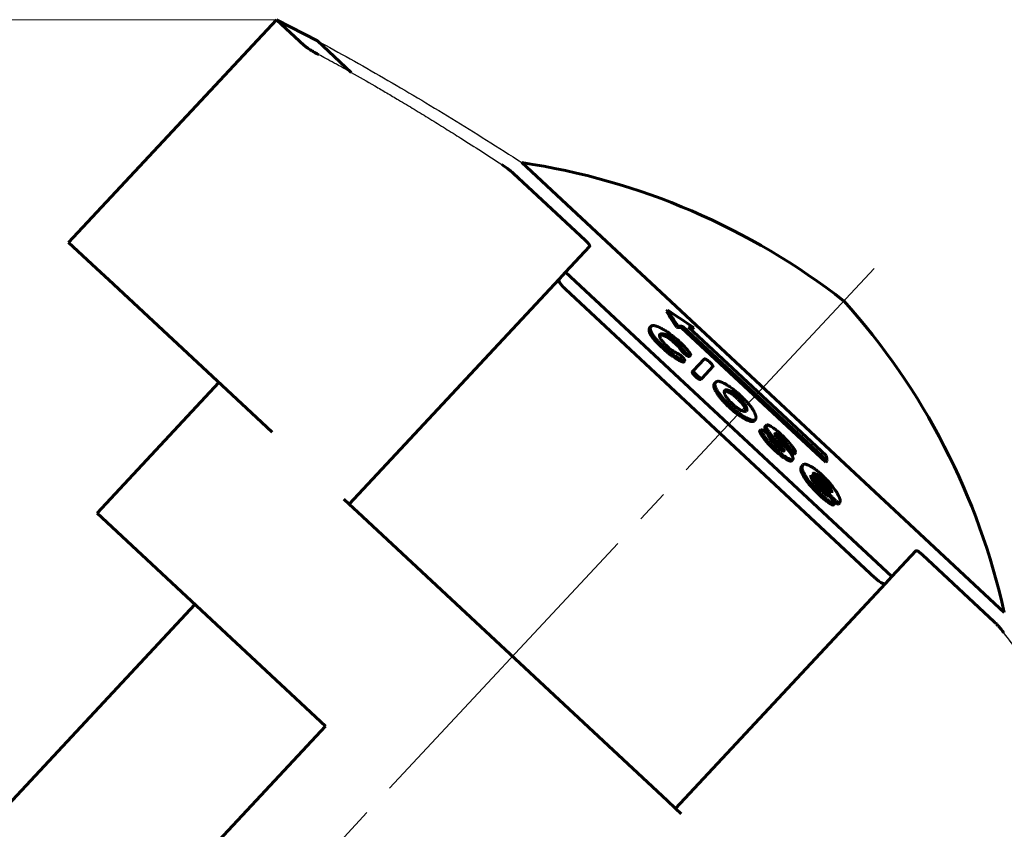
# Model space of a CAD drawing. Header units: millimetres. Extents: x 0 to 210, y 0 to 297.
# Tile 5 of 6: x 138 to 182, y 217 to 253. Entities that reach past the tile are written whole.
import ezdxf

# ---------------------------------------------------------------- set-up
doc = ezdxf.new("R2010")
doc.units = ezdxf.units.MM
for name, pattern in [('K5LT-1', [0]), ('K5LT_AXLED', [19.5, 15, -1.5, 1.5, -1.5]), ('K5LT_BASIC', [0]), ('K5LT_THIN', [0])]:
    doc.linetypes.add(name, pattern=pattern)
doc.layers.add('Системный слой', color=7, linetype='Continuous')
doc.layers.add('Системный слой (1)', color=7, linetype='Continuous', true_color=0x6c6c6c)
doc.styles.add('KDIMTEXTSTYLE', font='txt', dxfattribs={"width": 0.96, "oblique": 15, "height": 5})
doc.styles.add('KTEXTSTYLE', font='txt', dxfattribs={"width": 0.96, "height": 5})
doc.dimstyles.new('KDIMSTYLE (1.00)', dxfattribs={"dimtxt": 5, "dimasz": 1, "dimexe": 2, "dimexo": 0, "dimgap": 1, "dimtad": 1, "dimtxsty": 'KDIMTEXTSTYLE', "dimsah": 1, "dimcen": 0, "dimdle": 1, "dimadec": 0, "dimazin": 0, "dimtfac": 0.667, "dimtmove": 0, "dimatfit": 3, "dimfxl": 1, "dimtvp": 1, "dimtolj": 1, "dimtzin": 0, "dimarcsym": 0})

# ---------------------------------------------------------------- blocks, each defined once
blk = doc.blocks.new('U2')
at = {"layer": 'Системный слой (1)', "color": 143, "linetype": 'K5LT_BASIC', "lineweight": 60, "true_color": 0x33acca}
for p, q in [((174.042, 232.723), (173.956, 232.775)), ((174.142, 232.646), (174.042, 232.723)), ((174.251, 232.545), (174.142, 232.646))]:
    blk.add_line(p, q, dxfattribs=at)
blk = doc.blocks.new('U3')
at = {"layer": 'Системный слой (1)', "color": 143, "linetype": 'K5LT_BASIC', "lineweight": 60, "true_color": 0x33acca}
for p, q in [((173.795, 232.646), (174.048, 232.388)), ((174.048, 232.388), (174.299, 232.13)), ((174.299, 232.13), (174.549, 231.871))]:
    blk.add_line(p, q, dxfattribs=at)
blk = doc.blocks.new('U4')
at = {"layer": 'Системный слой (1)', "color": 143, "linetype": 'K5LT_BASIC', "lineweight": 60, "true_color": 0x33acca}
for p, q in [((174.44, 232.341), (174.331, 232.462)), ((174.528, 232.225), (174.44, 232.341)), ((174.589, 232.125), (174.528, 232.225))]:
    blk.add_line(p, q, dxfattribs=at)
blk = doc.blocks.new('U5')
at = {"layer": 'Системный слой (1)', "color": 143, "linetype": 'K5LT_BASIC', "lineweight": 60, "true_color": 0x33acca}
for p, q in [((170.756, 235.891), (170.625, 236.066)), ((170.829, 235.753), (170.756, 235.891)), ((170.845, 235.657), (170.829, 235.753))]:
    blk.add_line(p, q, dxfattribs=at)
blk = doc.blocks.new('U6')
at = {"layer": 'Системный слой (1)', "color": 143, "linetype": 'K5LT_BASIC', "lineweight": 60, "true_color": 0x33acca}
for p, q in [((174.802, 231.613), (174.891, 231.536)), ((174.891, 231.536), (174.963, 231.49)), ((174.963, 231.49), (175, 231.491))]:
    blk.add_line(p, q, dxfattribs=at)
blk = doc.blocks.new('U7')
at = {"layer": 'Системный слой (1)', "color": 143, "linetype": 'K5LT_BASIC', "lineweight": 60, "true_color": 0x33acca}
for p, q in [((172.19, 234.568), (172.251, 234.521)), ((172.251, 234.521), (172.316, 234.465)), ((172.316, 234.465), (172.38, 234.404))]:
    blk.add_line(p, q, dxfattribs=at)
blk = doc.blocks.new('U8')
at = {"layer": 'Системный слой (1)', "color": 143, "linetype": 'K5LT_BASIC', "lineweight": 60, "true_color": 0x33acca}
for p, q in [((169.883, 236.559), (169.895, 236.561)), ((169.895, 236.561), (169.908, 236.561)), ((169.908, 236.561), (169.923, 236.558))]:
    blk.add_line(p, q, dxfattribs=at)
blk = doc.blocks.new('U9')
at = {"layer": 'Системный слой (1)', "color": 143, "linetype": 'K5LT_BASIC', "lineweight": 60, "true_color": 0x33acca}
for p, q in [((166.979, 239.066), (167.1, 239.064)), ((167.1, 239.064), (167.286, 238.995)), ((167.286, 238.995), (167.556, 238.806))]:
    blk.add_line(p, q, dxfattribs=at)
blk = doc.blocks.new('U10')
at = {"layer": 'Системный слой (1)', "color": 143, "linetype": 'K5LT_BASIC', "lineweight": 60, "true_color": 0x33acca}
for p, q in [((172.112, 234.328), (172.249, 234.182)), ((172.249, 234.182), (172.379, 234.036)), ((172.379, 234.036), (172.489, 233.896))]:
    blk.add_line(p, q, dxfattribs=at)
blk = doc.blocks.new('D1')
at = {"layer": 'Системный слой (1)'}
for points in [[(31.54, 248.212), (30.882, 253.212), (30.224, 248.212), (30.882, 248.712)], [(30.882, 128.05), (31.54, 133.05), (30.882, 132.55), (30.224, 133.05)]]:
    blk.add_hatch(color=7, dxfattribs=at).paths.add_polyline_path(points)
at = {"layer": 'Системный слой (1)', "color": 7, "linetype": 'K5LT_THIN', "lineweight": 18, "true_color": 0xffffff}
for p, q in [((149.81, 253.212), (28.882, 253.212)), ((30.224, 248.212), (30.882, 253.212)), ((30.882, 253.212), (31.54, 248.212)), ((30.882, 128.05), (30.882, 253.212)), ((30.882, 248.712), (30.224, 248.212)), ((31.54, 248.212), (30.882, 248.712)), ((30.882, 128.05), (30.224, 133.05)), ((30.224, 133.05), (30.882, 132.55)), ((30.882, 132.55), (31.54, 133.05)), ((31.54, 133.05), (30.882, 128.05)), ((43.095, 128.05), (28.882, 128.05))]:
    blk.add_line(p, q, dxfattribs=at)
blk.add_wipeout([(29.882, 185.686), (22.5, 185.686), (22.5, 195.18), (29.882, 195.18)]).dxf.layer = 'Системный слой (1)'
at = {"layer": 'Системный слой (1)', "color": 7, "insert": (23.294, 185.686), "char_height": 5, "attachment_point": 1, "rotation": 90, "style": 'KTEXTSTYLE'}
blk.add_mtext('\\fArial|b0|c204|p34;\\H5.0;\\W1.000;\\Q15;\\fGOST Type AU|b0|i0|c204|p34;\\Q15;\\W0.960;125', dxfattribs=at)
blk = doc.blocks.new('KDIMARROW_01')
at = {"layer": 'Системный слой'}
blk.add_hatch(color=0, dxfattribs=at).paths.add_polyline_path([(0, 0), (-5, 0.658), (-4.5, 0), (-5, -0.658)])
at = {"layer": 'Системный слой', "color": 0, "linetype": 'K5LT_THIN', "lineweight": 18}
for p, q in [((-4.5, 0), (-5, 0.658)), ((-5, 0.658), (0, 0)), ((0, 0), (-5, -0.658)), ((-5, -0.658), (-4.5, 0))]:
    blk.add_line(p, q, dxfattribs=at)
at = {"layer": 'Системный слой (1)', "color": 0, "linetype": 'K5LT_THIN', "lineweight": 18}
blk.add_line((86.595, 128.05), (85.595, 128.05), dxfattribs=at)

msp = doc.modelspace()

# ---------------------------------------------------------------- linework, layer by layer
at = {"layer": 'Системный слой (1)', "color": 143, "linetype": 'K5LT_BASIC', "lineweight": 60, "true_color": 0x33acca}
for p, q in [((140.493, 243.22), (149.81, 253.212)), ((149.81, 253.212), (151.057, 252.049)), ((151.646, 252.262), (149.81, 253.212)), ((151.646, 252.262), (153.159, 250.851)), ((160.809, 246.803), (182.435, 226.637)), ((160.432, 246.323), (163.645, 243.327)), ((140.493, 243.22), (141.74, 242.057)), ((162.769, 241.889), (163.845, 243.043)), ((141.74, 242.057), (142.288, 241.546)), ((162.769, 241.889), (162.487, 241.586)), ((162.769, 241.889), (177.396, 228.249)), ((142.288, 241.546), (149.131, 235.165)), ((162.487, 241.586), (153.072, 231.49)), ((162.77, 241.126), (176.635, 228.197)), ((167.294, 240.131), (167.349, 240.19)), ((166.548, 239.41), (166.604, 239.47)), ((167.734, 239.423), (167.789, 239.483)), ((167.97, 239.402), (168.026, 239.462)), ((167.97, 239.402), (174.438, 233.371)), ((168.026, 239.462), (174.494, 233.431)), ((174.455, 233.679), (168.282, 239.436)), ((168.362, 239.362), (168.457, 239.351)), ((168.457, 239.351), (168.513, 239.41)), ((166.812, 238.788), (166.868, 238.849)), ((166.98, 239.072), (167.029, 239.125)), ((167.556, 238.806), (167.622, 238.749)), ((167.611, 238.866), (167.678, 238.809)), ((167.798, 238.854), (167.677, 238.956)), ((167.218, 238.4), (167.328, 238.306)), ((167.274, 238.46), (167.384, 238.366)), ((167.399, 238.51), (167.289, 238.604)), ((167.811, 238.571), (167.867, 238.631)), ((167.765, 237.994), (167.821, 238.054)), ((167.978, 238.118), (167.934, 238.156)), ((168.056, 237.866), (168.112, 237.926)), ((168.08, 238.248), (168.136, 238.308)), ((168.313, 238.118), (168.369, 238.178)), ((168.369, 238.178), (168.375, 238.185)), ((168.978, 237.997), (168.504, 237.488)), ((168.448, 237.428), (168.504, 237.488)), ((168.888, 237.14), (169.373, 237.66)), ((168.609, 237.2), (168.665, 237.261)), ((168.832, 237.08), (168.888, 237.14)), ((141.765, 231.095), (147.221, 236.946)), ((169.444, 236.909), (169.5, 236.969)), ((169.463, 236.612), (169.519, 236.672)), ((169.923, 236.558), (169.979, 236.618)), ((170.203, 236.034), (170.309, 235.936)), ((170.625, 236.066), (170.681, 236.126)), ((170.69, 235.376), (170.746, 235.436)), ((171.219, 235.223), (171.275, 235.283)), ((171.275, 235.283), (171.274, 235.306)), ((171.275, 235.283), (171.288, 235.297)), ((149.131, 235.165), (149.61, 234.718)), ((171.468, 234.774), (171.524, 234.834)), ((171.705, 234.969), (171.761, 235.028)), ((171.785, 235.054), (171.761, 235.028)), ((171.534, 234.613), (171.59, 234.673)), ((171.77, 234.677), (171.719, 234.727)), ((172.112, 234.328), (172.168, 234.389)), ((172.155, 234.667), (172.159, 234.671)), ((172.586, 234.181), (172.642, 234.241)), ((172.871, 233.938), (172.902, 233.908)), ((172.479, 233.622), (172.535, 233.682)), ((172.571, 233.892), (172.56, 233.88)), ((172.815, 233.878), (172.846, 233.848)), ((172.9, 233.441), (172.956, 233.501)), ((173.014, 233.731), (173.07, 233.791)), ((173.07, 233.791), (173.083, 233.805)), ((173.317, 233), (173.373, 233.06)), ((173.339, 233.191), (173.395, 233.251)), ((174.438, 233.371), (174.494, 233.431)), ((173.758, 232.796), (173.76, 232.798)), ((173.867, 232.893), (173.846, 232.891)), ((173.855, 232.88), (173.867, 232.893)), ((174.525, 232.543), (174.465, 232.606)), ((174.331, 232.462), (174.251, 232.545)), ((174.387, 232.522), (174.307, 232.605)), ((174.66, 231.783), (174.703, 231.829)), ((174.72, 231.72), (174.671, 231.771)), ((174.698, 232.012), (174.711, 232.006)), ((152.823, 231.722), (153.072, 231.49)), ((153.072, 231.49), (153.453, 231.134)), ((174.485, 231.616), (174.541, 231.676)), ((174.775, 231.462), (174.831, 231.522)), ((174.831, 231.522), (174.835, 231.527)), ((175, 231.491), (175.056, 231.551)), ((175.056, 231.551), (175.078, 231.64)), ((152.004, 221.547), (141.765, 231.095)), ((153.453, 231.134), (167.318, 218.205)), ((177.396, 228.249), (178.472, 229.403)), ((178.77, 229.223), (181.983, 226.227)), ((177.396, 228.249), (177.114, 227.946)), ((167.699, 217.85), (177.114, 227.946)), ((146.153, 227.003), (135.241, 215.301)), ((152.004, 221.547), (143.82, 212.771)), ((167.318, 218.205), (167.699, 217.85)), ((167.699, 217.85), (167.948, 217.618))]:
    msp.add_line(p, q, dxfattribs=at)
at = {"layer": 'Системный слой (1)', "color": 30, "linetype": 'K5LT_AXLED', "lineweight": 18, "true_color": 0xff8000}
msp.add_line((170.258, 235.257), (176.606, 242.064), dxfattribs=at)
at = {"layer": 'Системный слой (1)', "color": 143, "linetype": 'K5LT_BASIC', "lineweight": 60, "true_color": 0x33acca}
for centre, start, end in [((156.271, 216.346), 51.9699, 81.5245), ((152.369, 219.985), 12.4755, 42.0301)]:
    msp.add_arc(centre, 30.794, start, end, dxfattribs=at)
for points, knots in [([(151.057, 252.049), (151.066, 252.04), (151.085, 252.024), (151.137, 251.984), (151.21, 251.934), (151.324, 251.86), (151.481, 251.765), (151.617, 251.689), (151.703, 251.642)], [0, 0, 0, 0, 1.04513, 1.646992, 3.439267, 4.742011, 6.31618, 9, 9, 9, 9]), ([(160.432, 246.323), (160.414, 246.34), (160.369, 246.38), (160.279, 246.453), (160.128, 246.567), (159.993, 246.66), (159.905, 246.718)], [0, 0, 0, 0, 1.17188, 2.543957, 4.107585, 7, 7, 7, 7]), ([(163.845, 243.043), (163.85, 243.048), (163.855, 243.064), (163.844, 243.097), (163.821, 243.135), (163.796, 243.169), (163.745, 243.229), (163.691, 243.284), (163.645, 243.327)], [0, 0, 0, 0, 1.512431, 3.285106, 4.275612, 5.303594, 6.316946, 9, 9, 9, 9]), ([(162.487, 241.586), (162.475, 241.574), (162.466, 241.545), (162.481, 241.485), (162.509, 241.429), (162.55, 241.366), (162.599, 241.303), (162.674, 241.219), (162.733, 241.161), (162.77, 241.126)], [0, 0, 0, 0, 1.971631, 3.511862, 4.916906, 5.76719, 7.207772, 8.344342, 10, 10, 10, 10]), ([(166.812, 238.788), (166.777, 238.827), (166.714, 238.902), (166.642, 238.996), (166.593, 239.072), (166.556, 239.138), (166.517, 239.226), (166.503, 239.31), (166.52, 239.373), (166.539, 239.4), (166.548, 239.41)], [0, 0, 0, 0, 1.278906, 2.505434, 3.446654, 4.311122, 5.390944, 7.816788, 9.733363, 11, 11, 11, 11]), ([(166.868, 238.849), (166.831, 238.89), (166.766, 238.967), (166.696, 239.06), (166.649, 239.132), (166.612, 239.198), (166.578, 239.275), (166.561, 239.353), (166.57, 239.422), (166.591, 239.455), (166.604, 239.47)], [0, 0, 0, 0, 1.365185, 2.591476, 3.418249, 4.267776, 5.447713, 7.275643, 9.064852, 11, 11, 11, 11]), ([(166.604, 239.47), (166.614, 239.48), (166.638, 239.496), (166.685, 239.504), (166.737, 239.5), (166.796, 239.488), (166.877, 239.461), (166.994, 239.411), (167.119, 239.345), (167.21, 239.293), (167.245, 239.272)], [0, 0, 0, 0, 1.461982, 3.01943, 3.926589, 4.914984, 6.358953, 7.862523, 9.813867, 11, 11, 11, 11]), ([(167.677, 238.956), (167.629, 238.997), (167.552, 239.059), (167.429, 239.149), (167.334, 239.215), (167.268, 239.258), (167.245, 239.272)], [0, 0, 0, 0, 2.315494, 3.66705, 5.824849, 7, 7, 7, 7]), ([(167.218, 238.4), (167.194, 238.42), (167.145, 238.464), (167.068, 238.536), (166.975, 238.626), (166.889, 238.711), (166.831, 238.769), (166.812, 238.788)], [0, 0, 0, 0, 1.275748, 2.7395, 4.403198, 6.812953, 8, 8, 8, 8]), ([(167.274, 238.46), (167.251, 238.48), (167.201, 238.524), (167.124, 238.596), (167.031, 238.686), (166.945, 238.771), (166.887, 238.829), (166.868, 238.849)], [0, 0, 0, 0, 1.275425, 2.738981, 4.402689, 6.812751, 8, 8, 8, 8]), ([(167.289, 238.604), (167.243, 238.65), (167.169, 238.729), (167.087, 238.828), (167.037, 238.899), (167.005, 238.956), (166.983, 239.009), (166.973, 239.069), (166.986, 239.1), (167, 239.114)], [0, 0, 0, 0, 1.832458, 3.152181, 4.236502, 5.222019, 6.239637, 7.626517, 10, 10, 10, 10]), ([(167.029, 239.125), (167.051, 239.129), (167.086, 239.132), (167.144, 239.127), (167.182, 239.119), (167.23, 239.105), (167.274, 239.089), (167.32, 239.066), (167.356, 239.048), (167.393, 239.026), (167.441, 238.996), (167.513, 238.946), (167.574, 238.897), (167.611, 238.866)], [0, 0, 0, 0, 3.151689, 4.392451, 5.899906, 6.679401, 8.318413, 9.03934, 9.647055, 10.429095, 11.085531, 12.149008, 14, 14, 14, 14]), ([(167.867, 238.631), (167.85, 238.648), (167.821, 238.677), (167.78, 238.716), (167.743, 238.751), (167.709, 238.782), (167.686, 238.802), (167.678, 238.809)], [0, 0, 0, 0, 2.262844, 3.850205, 5.279557, 7.012736, 8, 8, 8, 8]), ([(167.798, 238.854), (167.854, 238.803), (167.943, 238.721), (168.069, 238.594), (168.138, 238.52), (168.175, 238.478)], [0, 0, 0, 0, 2.410203, 3.869394, 6, 6, 6, 6]), ([(167.384, 238.366), (167.424, 238.333), (167.5, 238.272), (167.607, 238.195), (167.713, 238.123), (167.782, 238.079), (167.821, 238.054)], [0, 0, 0, 0, 1.847514, 3.580094, 5.018428, 7, 7, 7, 7]), ([(167.814, 238.238), (167.78, 238.255), (167.733, 238.279), (167.674, 238.313), (167.632, 238.339), (167.577, 238.374), (167.501, 238.428), (167.44, 238.475), (167.406, 238.504), (167.399, 238.51)], [0, 0, 0, 0, 2.889764, 3.817197, 4.419876, 6.005344, 7.696471, 9.552204, 10, 10, 10, 10]), ([(167.811, 238.571), (167.794, 238.588), (167.765, 238.617), (167.724, 238.656), (167.687, 238.691), (167.653, 238.722), (167.63, 238.742), (167.622, 238.749)], [0, 0, 0, 0, 2.266148, 3.854738, 5.284488, 7.015718, 8, 8, 8, 8]), ([(168.08, 238.248), (168.071, 238.256), (168.053, 238.274), (168.033, 238.295), (168.013, 238.317), (167.991, 238.342), (167.959, 238.381), (167.919, 238.43), (167.868, 238.496), (167.832, 238.544), (167.811, 238.571)], [0, 0, 0, 0, 0.757376, 1.585233, 1.988243, 2.915523, 4.02627, 5.864055, 8.01855, 11, 11, 11, 11]), ([(168.136, 238.308), (168.127, 238.316), (168.109, 238.334), (168.089, 238.355), (168.069, 238.377), (168.047, 238.402), (168.015, 238.441), (167.975, 238.49), (167.924, 238.556), (167.887, 238.604), (167.867, 238.631)], [0, 0, 0, 0, 0.757314, 1.585139, 1.988139, 2.915403, 4.026143, 5.86394, 8.018476, 11, 11, 11, 11]), ([(168.375, 238.185), (168.378, 238.188), (168.378, 238.196), (168.373, 238.211), (168.367, 238.223), (168.36, 238.235), (168.349, 238.253), (168.334, 238.276), (168.312, 238.306), (168.272, 238.36), (168.224, 238.419), (168.186, 238.465), (168.175, 238.478)], [0, 0, 0, 0, 1.279413, 2.149807, 2.566423, 3.211206, 4.039235, 5.049889, 6.162943, 7.838173, 11.524354, 13, 13, 13, 13]), ([(167.328, 238.306), (167.368, 238.272), (167.444, 238.211), (167.551, 238.135), (167.657, 238.063), (167.726, 238.018), (167.765, 237.994)], [0, 0, 0, 0, 1.847414, 3.579933, 5.018291, 7, 7, 7, 7]), ([(167.765, 237.994), (167.808, 237.97), (167.866, 237.937), (167.931, 237.905), (167.968, 237.887), (167.996, 237.875), (168.024, 237.865), (168.045, 237.861), (168.054, 237.864), (168.056, 237.866)], [0, 0, 0, 0, 3.652993, 5.030204, 5.938508, 7.242165, 7.940912, 9.154712, 10, 10, 10, 10]), ([(167.814, 238.238), (167.825, 238.232), (167.848, 238.218), (167.878, 238.199), (167.906, 238.179), (167.923, 238.166), (167.934, 238.156)], [0, 0, 0, 0, 2.203191, 4.259344, 5.117169, 7, 7, 7, 7]), ([(168.112, 237.926), (168.109, 237.923), (168.099, 237.922), (168.079, 237.926), (168.059, 237.933), (168.035, 237.942), (167.994, 237.961), (167.933, 237.992), (167.87, 238.026), (167.833, 238.048), (167.821, 238.054)], [0, 0, 0, 0, 1.193379, 2.228266, 2.923915, 3.785183, 4.985736, 7.433701, 9.91334, 11, 11, 11, 11]), ([(168.112, 237.926), (168.112, 237.936), (168.109, 237.953), (168.098, 237.978), (168.089, 237.996), (168.079, 238.011), (168.066, 238.029), (168.048, 238.05), (168.021, 238.08), (167.995, 238.104), (167.978, 238.118)], [0, 0, 0, 0, 2.807559, 4.448649, 5.136377, 6.071019, 7.031977, 7.878488, 9.002345, 11, 11, 11, 11]), ([(168.08, 238.248), (168.105, 238.228), (168.143, 238.198), (168.184, 238.169), (168.207, 238.153), (168.228, 238.14), (168.248, 238.128), (168.265, 238.12), (168.279, 238.115), (168.291, 238.112), (168.304, 238.111), (168.31, 238.114), (168.313, 238.118)], [0, 0, 0, 0, 3.206139, 4.609734, 5.337452, 6.336744, 7.380511, 8.364048, 9.253869, 10.122241, 11.033506, 13, 13, 13, 13]), ([(168.136, 238.308), (168.161, 238.288), (168.198, 238.258), (168.24, 238.229), (168.263, 238.213), (168.283, 238.2), (168.304, 238.188), (168.321, 238.18), (168.335, 238.175), (168.347, 238.172), (168.36, 238.171), (168.366, 238.174), (168.369, 238.178)], [0, 0, 0, 0, 3.206252, 4.60989, 5.337627, 6.336943, 7.380734, 8.364294, 9.254134, 10.122507, 11.033733, 13, 13, 13, 13]), ([(169.208, 237.883), (169.18, 237.906), (169.145, 237.933), (169.107, 237.959), (169.088, 237.972), (169.066, 237.985), (169.042, 237.997), (169.019, 238.004), (168.995, 238.008), (168.983, 238.002), (168.978, 237.997)], [0, 0, 0, 0, 2.676973, 3.271783, 3.864263, 4.751359, 5.81203, 6.966402, 8.282392, 11, 11, 11, 11]), ([(168.504, 237.488), (168.501, 237.485), (168.497, 237.477), (168.499, 237.461), (168.507, 237.442), (168.518, 237.423), (168.534, 237.4), (168.555, 237.374), (168.578, 237.349), (168.613, 237.311), (168.643, 237.282), (168.665, 237.261)], [0, 0, 0, 0, 1.603193, 3.139253, 4.057532, 5.09604, 6.18807, 7.3662, 8.463308, 9.420194, 12, 12, 12, 12]), ([(169.373, 237.66), (169.377, 237.664), (169.38, 237.673), (169.375, 237.691), (169.367, 237.706), (169.356, 237.724), (169.34, 237.746), (169.319, 237.77), (169.278, 237.815), (169.239, 237.854), (169.208, 237.883)], [0, 0, 0, 0, 2.076224, 3.027491, 3.834833, 4.760483, 5.741811, 6.73699, 7.688889, 11, 11, 11, 11]), ([(168.448, 237.428), (168.445, 237.425), (168.441, 237.417), (168.443, 237.401), (168.451, 237.382), (168.462, 237.363), (168.478, 237.34), (168.499, 237.314), (168.522, 237.288), (168.557, 237.251), (168.587, 237.221), (168.609, 237.2)], [0, 0, 0, 0, 1.603168, 3.139201, 4.05746, 5.095936, 6.187917, 7.36597, 8.463029, 9.419901, 12, 12, 12, 12]), ([(168.609, 237.2), (168.62, 237.19), (168.638, 237.175), (168.664, 237.155), (168.685, 237.139), (168.709, 237.124), (168.733, 237.109), (168.765, 237.094), (168.8, 237.082), (168.822, 237.08), (168.832, 237.08)], [0, 0, 0, 0, 1.354436, 2.023805, 2.830157, 3.774032, 4.850064, 5.994206, 8.36575, 11, 11, 11, 11]), ([(168.665, 237.261), (168.676, 237.25), (168.695, 237.235), (168.72, 237.215), (168.741, 237.2), (168.765, 237.184), (168.789, 237.169), (168.821, 237.154), (168.856, 237.142), (168.878, 237.14), (168.888, 237.14)], [0, 0, 0, 0, 1.354507, 2.02391, 2.830303, 3.774227, 4.85031, 5.9945, 8.366067, 11, 11, 11, 11]), ([(169.463, 236.612), (169.448, 236.645), (169.424, 236.704), (169.406, 236.785), (169.41, 236.856), (169.43, 236.893), (169.444, 236.909)], [0, 0, 0, 0, 1.522508, 2.979707, 4.862734, 7, 7, 7, 7]), ([(169.463, 236.612), (169.494, 236.556), (169.541, 236.479), (169.627, 236.359), (169.7, 236.264), (169.798, 236.148), (169.895, 236.042), (169.999, 235.937), (170.069, 235.87), (170.111, 235.832)], [0, 0, 0, 0, 2.67652, 3.411497, 4.893084, 6.307548, 7.638792, 8.601226, 10, 10, 10, 10]), ([(169.5, 236.969), (169.478, 236.945), (169.463, 236.907), (169.465, 236.843), (169.473, 236.787), (169.495, 236.724), (169.519, 236.672)], [0, 0, 0, 0, 3.280842, 3.691099, 4.572277, 7, 7, 7, 7]), ([(170.178, 236.724), (170.123, 236.761), (170.022, 236.827), (169.897, 236.899), (169.796, 236.949), (169.717, 236.98), (169.648, 236.999), (169.581, 237.006), (169.532, 236.995), (169.508, 236.977), (169.5, 236.969)], [0, 0, 0, 0, 1.76745, 3.293763, 4.458253, 5.738954, 6.803183, 8.046075, 9.908372, 11, 11, 11, 11]), ([(169.519, 236.672), (169.55, 236.616), (169.598, 236.539), (169.683, 236.419), (169.756, 236.324), (169.854, 236.208), (169.951, 236.102), (170.055, 235.997), (170.125, 235.93), (170.167, 235.892)], [0, 0, 0, 0, 2.676577, 3.411568, 4.893184, 6.307669, 7.638904, 8.601303, 10, 10, 10, 10]), ([(169.907, 236.601), (169.894, 236.587), (169.878, 236.558), (169.878, 236.508), (169.888, 236.461), (169.908, 236.411), (169.945, 236.345), (169.995, 236.271), (170.081, 236.164), (170.158, 236.081), (170.203, 236.034)], [0, 0, 0, 0, 2.407782, 3.698595, 4.506461, 5.882299, 6.706089, 7.864221, 9.242651, 11, 11, 11, 11]), ([(169.907, 236.601), (169.912, 236.606), (169.922, 236.614), (169.938, 236.619), (169.956, 236.621), (169.97, 236.62), (169.979, 236.618)], [0, 0, 0, 0, 2.451961, 3.930682, 5.288341, 7, 7, 7, 7]), ([(170.501, 236.31), (170.474, 236.334), (170.436, 236.368), (170.369, 236.423), (170.319, 236.461), (170.271, 236.494), (170.235, 236.517), (170.193, 236.542), (170.147, 236.565), (170.094, 236.589), (170.036, 236.608), (169.998, 236.616), (169.979, 236.618)], [0, 0, 0, 0, 1.578286, 2.244602, 3.888553, 4.572452, 5.274998, 6.256356, 7.489558, 8.753918, 10.745746, 13, 13, 13, 13]), ([(170.178, 236.724), (170.232, 236.684), (170.308, 236.626), (170.447, 236.513), (170.529, 236.44), (170.59, 236.385)], [0, 0, 0, 0, 2.427183, 3.339074, 6, 6, 6, 6]), ([(170.445, 236.25), (170.419, 236.274), (170.38, 236.308), (170.313, 236.363), (170.263, 236.401), (170.215, 236.434), (170.179, 236.457), (170.137, 236.482), (170.091, 236.505), (170.038, 236.529), (169.98, 236.548), (169.942, 236.556), (169.923, 236.558)], [0, 0, 0, 0, 1.578221, 2.244509, 3.888394, 4.572265, 5.274781, 6.256097, 7.489253, 8.753582, 10.745434, 13, 13, 13, 13]), ([(170.445, 236.25), (170.463, 236.233), (170.493, 236.204), (170.536, 236.161), (170.579, 236.117), (170.608, 236.085), (170.625, 236.066)], [0, 0, 0, 0, 1.911397, 3.359159, 4.845074, 7, 7, 7, 7]), ([(170.501, 236.31), (170.519, 236.293), (170.549, 236.264), (170.592, 236.221), (170.634, 236.177), (170.664, 236.145), (170.681, 236.126)], [0, 0, 0, 0, 1.911025, 3.358754, 4.844764, 7, 7, 7, 7]), ([(171.309, 235.384), (171.304, 235.426), (171.286, 235.5), (171.24, 235.603), (171.208, 235.664), (171.173, 235.724), (171.133, 235.786), (171.073, 235.869), (171.002, 235.959), (170.894, 236.083), (170.751, 236.233), (170.647, 236.332), (170.59, 236.385)], [0, 0, 0, 0, 2.774342, 4.330919, 4.974286, 5.437156, 6.798243, 7.363266, 8.367729, 9.86663, 11.316507, 13, 13, 13, 13]), ([(170.111, 235.832), (170.148, 235.798), (170.203, 235.748), (170.29, 235.673), (170.379, 235.6), (170.489, 235.514), (170.596, 235.438), (170.662, 235.394), (170.69, 235.376)], [0, 0, 0, 0, 1.698099, 2.524342, 3.944106, 5.699746, 7.569831, 9, 9, 9, 9]), ([(170.167, 235.892), (170.204, 235.858), (170.259, 235.808), (170.347, 235.733), (170.435, 235.66), (170.545, 235.574), (170.652, 235.498), (170.718, 235.454), (170.746, 235.436)], [0, 0, 0, 0, 1.698166, 2.52444, 3.944254, 5.699912, 7.569936, 9, 9, 9, 9]), ([(170.309, 235.936), (170.332, 235.915), (170.367, 235.885), (170.41, 235.849), (170.441, 235.825), (170.473, 235.802), (170.508, 235.778), (170.544, 235.755), (170.581, 235.734), (170.637, 235.705), (170.698, 235.679), (170.758, 235.659), (170.791, 235.651), (170.805, 235.648)], [0, 0, 0, 0, 1.561243, 2.269157, 2.908373, 3.652346, 4.476474, 5.379602, 6.38173, 7.409939, 10.137226, 12.185697, 14, 14, 14, 14]), ([(170.875, 235.659), (170.892, 235.677), (170.905, 235.708), (170.899, 235.77), (170.883, 235.823), (170.847, 235.897), (170.79, 235.986), (170.731, 236.065), (170.692, 236.112), (170.681, 236.126)], [0, 0, 0, 0, 2.941804, 3.876554, 5.162552, 6.639563, 8.052048, 9.4294, 10, 10, 10, 10]), ([(170.69, 235.376), (170.747, 235.345), (170.843, 235.295), (170.971, 235.237), (171.072, 235.204), (171.147, 235.194), (171.193, 235.203), (171.212, 235.216), (171.219, 235.223)], [0, 0, 0, 0, 2.040523, 3.515381, 5.302382, 6.818534, 8.010335, 9, 9, 9, 9]), ([(170.746, 235.436), (170.803, 235.405), (170.899, 235.355), (171.028, 235.297), (171.128, 235.264), (171.203, 235.254), (171.249, 235.263), (171.268, 235.276), (171.275, 235.283)], [0, 0, 0, 0, 2.040612, 3.515526, 5.302578, 6.81871, 8.010429, 9, 9, 9, 9]), ([(170.875, 235.659), (170.873, 235.659), (170.87, 235.659), (170.866, 235.659), (170.861, 235.659), (170.854, 235.658), (170.844, 235.657), (170.828, 235.653), (170.815, 235.65), (170.805, 235.648)], [0, 0, 0, 0, 0.640301, 1.057235, 1.682193, 2.632975, 3.975279, 5.685984, 10, 10, 10, 10]), ([(171.288, 235.297), (171.287, 235.297), (171.286, 235.296), (171.284, 235.298), (171.279, 235.301), (171.276, 235.304), (171.274, 235.306)], [0, 0, 0, 0, 1.850887, 3.229227, 4.533203, 7, 7, 7, 7]), ([(171.309, 235.384), (171.307, 235.372), (171.303, 235.354), (171.298, 235.332), (171.295, 235.32), (171.292, 235.311), (171.291, 235.305), (171.289, 235.3), (171.288, 235.298), (171.288, 235.297)], [0, 0, 0, 0, 4.243869, 5.977156, 7.383863, 8.398425, 9.050489, 9.645003, 10, 10, 10, 10]), ([(171.59, 234.673), (171.578, 234.695), (171.56, 234.727), (171.542, 234.763), (171.533, 234.784), (171.527, 234.799), (171.523, 234.813), (171.521, 234.826), (171.522, 234.832), (171.524, 234.834)], [0, 0, 0, 0, 3.295933, 4.96946, 6.147792, 6.986564, 7.737555, 9.011645, 10, 10, 10, 10]), ([(171.719, 234.727), (171.709, 234.735), (171.695, 234.748), (171.675, 234.765), (171.658, 234.779), (171.639, 234.793), (171.619, 234.806), (171.592, 234.82), (171.565, 234.83), (171.541, 234.834), (171.529, 234.834), (171.524, 234.834)], [0, 0, 0, 0, 1.279427, 1.918163, 2.694121, 3.612835, 4.679211, 5.780524, 8.262555, 10.355805, 12, 12, 12, 12]), ([(171.705, 234.969), (171.698, 234.961), (171.692, 234.942), (171.698, 234.905), (171.716, 234.857), (171.747, 234.798), (171.793, 234.728), (171.841, 234.66), (171.895, 234.589), (171.983, 234.479), (172.058, 234.391), (172.112, 234.328)], [0, 0, 0, 0, 1.493976, 2.521452, 3.36341, 4.915595, 5.982791, 7.013365, 8.174178, 9.287591, 12, 12, 12, 12]), ([(172.168, 234.389), (172.108, 234.458), (172.015, 234.568), (171.92, 234.689), (171.857, 234.776), (171.806, 234.852), (171.765, 234.929), (171.75, 234.977), (171.75, 235.009), (171.756, 235.022), (171.761, 235.028)], [0, 0, 0, 0, 2.768547, 4.38148, 5.083826, 6.578003, 7.955105, 9.267648, 9.920213, 11, 11, 11, 11]), ([(172.072, 234.918), (172.04, 234.94), (171.988, 234.974), (171.922, 235.012), (171.877, 235.033), (171.828, 235.05), (171.801, 235.055), (171.785, 235.054)], [0, 0, 0, 0, 2.014109, 3.389262, 4.816745, 5.703306, 8, 8, 8, 8]), ([(172.072, 234.918), (172.103, 234.897), (172.15, 234.862), (172.242, 234.791), (172.302, 234.742), (172.347, 234.704)], [0, 0, 0, 0, 2.196183, 3.183631, 6, 6, 6, 6]), ([(171.468, 234.774), (171.466, 234.772), (171.464, 234.765), (171.468, 234.749), (171.475, 234.728), (171.489, 234.697), (171.509, 234.658), (171.527, 234.626), (171.534, 234.613)], [0, 0, 0, 0, 0.975711, 2.204777, 3.219365, 4.63884, 7.193037, 9, 9, 9, 9]), ([(171.534, 234.613), (171.565, 234.567), (171.614, 234.497), (171.688, 234.399), (171.742, 234.331), (171.799, 234.261), (171.869, 234.18), (171.947, 234.097), (172.003, 234.041), (172.023, 234.021)], [0, 0, 0, 0, 2.579901, 3.830503, 5.099466, 6.01116, 7.261138, 9.018552, 10, 10, 10, 10]), ([(171.59, 234.673), (171.621, 234.627), (171.67, 234.557), (171.744, 234.459), (171.798, 234.391), (171.855, 234.321), (171.925, 234.24), (172.003, 234.157), (172.059, 234.101), (172.08, 234.081)], [0, 0, 0, 0, 2.579965, 3.830598, 5.099588, 6.011296, 7.26128, 9.018628, 10, 10, 10, 10]), ([(171.77, 234.677), (171.78, 234.667), (171.796, 234.651), (171.815, 234.627), (171.834, 234.602), (171.856, 234.571), (171.88, 234.533), (171.904, 234.491), (171.919, 234.461), (171.927, 234.446)], [0, 0, 0, 0, 1.135199, 1.80725, 2.616152, 4.140406, 5.684089, 7.683397, 10, 10, 10, 10]), ([(171.927, 234.446), (171.941, 234.427), (171.966, 234.393), (172.007, 234.344), (172.044, 234.3), (172.105, 234.231), (172.156, 234.176), (172.192, 234.138)], [0, 0, 0, 0, 1.69106, 2.726799, 3.856104, 5.078154, 8, 8, 8, 8]), ([(172.398, 234.319), (172.363, 234.357), (172.31, 234.415), (172.255, 234.481), (172.22, 234.525), (172.196, 234.557), (172.178, 234.585), (172.167, 234.603), (172.158, 234.622), (172.151, 234.64), (172.149, 234.656), (172.152, 234.664), (172.155, 234.667)], [0, 0, 0, 0, 3.44868, 5.18955, 6.098946, 7.661308, 8.366706, 9.109184, 9.758001, 10.789586, 11.75334, 13, 13, 13, 13]), ([(172.159, 234.671), (172.167, 234.669), (172.18, 234.665), (172.202, 234.654), (172.222, 234.643), (172.248, 234.626), (172.28, 234.603), (172.317, 234.573), (172.369, 234.528), (172.409, 234.49), (172.436, 234.464)], [0, 0, 0, 0, 1.577886, 2.306577, 3.200479, 4.250882, 5.514559, 6.774665, 8.13034, 11, 11, 11, 11]), ([(172.168, 234.389), (172.21, 234.344), (172.266, 234.285), (172.344, 234.2), (172.398, 234.139), (172.453, 234.075), (172.496, 234.023), (172.528, 233.982), (172.549, 233.951), (172.565, 233.926), (172.573, 233.908), (172.574, 233.897), (172.572, 233.893), (172.571, 233.892)], [0, 0, 0, 0, 3.510923, 4.581493, 6.572167, 8.241755, 9.617831, 10.648924, 11.636492, 12.224949, 13.073212, 13.65635, 14, 14, 14, 14]), ([(172.347, 234.704), (172.364, 234.688), (172.408, 234.649), (172.466, 234.592), (172.507, 234.552), (172.523, 234.537)], [0, 0, 0, 0, 1.783875, 4.357633, 6, 6, 6, 6]), ([(172.586, 234.181), (172.551, 234.223), (172.503, 234.278), (172.432, 234.353), (172.4, 234.385), (172.38, 234.404)], [0, 0, 0, 0, 3.454572, 4.404142, 6, 6, 6, 6]), ([(172.642, 234.241), (172.607, 234.283), (172.558, 234.338), (172.487, 234.413), (172.456, 234.444), (172.436, 234.464)], [0, 0, 0, 0, 3.454433, 4.40406, 6, 6, 6, 6]), ([(173.083, 233.805), (173.082, 233.819), (173.074, 233.851), (173.044, 233.912), (173.007, 233.973), (172.965, 234.032), (172.926, 234.084), (172.886, 234.134), (172.833, 234.198), (172.761, 234.281), (172.653, 234.4), (172.572, 234.486), (172.523, 234.537)], [0, 0, 0, 0, 1.538879, 2.782795, 4.137798, 4.987446, 5.916698, 6.726271, 7.446071, 8.977033, 10.609672, 13, 13, 13, 13]), ([(172.023, 234.021), (172.054, 233.991), (172.115, 233.934), (172.214, 233.845), (172.335, 233.74), (172.426, 233.665), (172.479, 233.622)], [0, 0, 0, 0, 1.440881, 2.787061, 4.528098, 7, 7, 7, 7]), ([(172.535, 233.682), (172.51, 233.702), (172.468, 233.736), (172.409, 233.786), (172.315, 233.866), (172.204, 233.963), (172.112, 234.05), (172.08, 234.081)], [0, 0, 0, 0, 1.325028, 2.217197, 3.140331, 6.274412, 8, 8, 8, 8]), ([(172.56, 233.88), (172.556, 233.877), (172.549, 233.874), (172.533, 233.876), (172.516, 233.882), (172.497, 233.892), (172.472, 233.907), (172.446, 233.924), (172.416, 233.947), (172.373, 233.98), (172.318, 234.025), (172.254, 234.081), (172.212, 234.119), (172.192, 234.138)], [0, 0, 0, 0, 1.425327, 2.358191, 2.965401, 4.081844, 4.797493, 5.745544, 6.843099, 7.932372, 9.954845, 12.067863, 14, 14, 14, 14]), ([(172.926, 233.661), (172.922, 233.672), (172.908, 233.7), (172.876, 233.75), (172.831, 233.811), (172.78, 233.878), (172.706, 233.968), (172.582, 234.115), (172.47, 234.239), (172.398, 234.319)], [0, 0, 0, 0, 0.70292, 1.634687, 2.534448, 3.604559, 4.644476, 6.532524, 10, 10, 10, 10]), ([(172.815, 233.878), (172.808, 233.885), (172.798, 233.896), (172.782, 233.913), (172.767, 233.932), (172.747, 233.955), (172.719, 233.991), (172.682, 234.041), (172.635, 234.107), (172.604, 234.154), (172.586, 234.181)], [0, 0, 0, 0, 0.697856, 1.080997, 1.726499, 2.524395, 3.474298, 5.522414, 7.875303, 11, 11, 11, 11]), ([(172.871, 233.938), (172.859, 233.95), (172.84, 233.971), (172.815, 234.001), (172.793, 234.027), (172.77, 234.057), (172.746, 234.09), (172.715, 234.134), (172.68, 234.184), (172.655, 234.222), (172.642, 234.241)], [0, 0, 0, 0, 1.206307, 2.082011, 3.005537, 3.924829, 5.226439, 6.612064, 8.74408, 11, 11, 11, 11]), ([(172.479, 233.622), (172.548, 233.573), (172.624, 233.524), (172.719, 233.471), (172.766, 233.449), (172.81, 233.433), (172.837, 233.427), (172.857, 233.425), (172.881, 233.427), (172.894, 233.434), (172.9, 233.441)], [0, 0, 0, 0, 3.835358, 4.357601, 6.180613, 7.169649, 7.994867, 8.748502, 9.406464, 11, 11, 11, 11]), ([(172.535, 233.682), (172.604, 233.633), (172.68, 233.584), (172.775, 233.531), (172.822, 233.509), (172.866, 233.493), (172.893, 233.487), (172.914, 233.485), (172.937, 233.487), (172.95, 233.494), (172.956, 233.501)], [0, 0, 0, 0, 3.835553, 4.357816, 6.180868, 7.16991, 7.995118, 8.749885, 9.406633, 11, 11, 11, 11]), ([(172.846, 233.848), (172.853, 233.842), (172.862, 233.832), (172.877, 233.819), (172.893, 233.806), (172.913, 233.789), (172.936, 233.773), (172.962, 233.757), (172.988, 233.743), (173.005, 233.734), (173.014, 233.731)], [0, 0, 0, 0, 1.061834, 1.629326, 2.483741, 3.647678, 5.18348, 6.589991, 8.84773, 11, 11, 11, 11]), ([(172.902, 233.908), (172.909, 233.901), (172.918, 233.892), (172.933, 233.879), (172.949, 233.866), (172.969, 233.849), (172.991, 233.833), (173.017, 233.817), (173.044, 233.803), (173.061, 233.794), (173.07, 233.791)], [0, 0, 0, 0, 1.061876, 1.62939, 2.48384, 3.647827, 5.183703, 6.590257, 8.847942, 11, 11, 11, 11]), ([(172.926, 233.661), (172.938, 233.637), (172.957, 233.595), (172.969, 233.547), (172.967, 233.518), (172.96, 233.506), (172.956, 233.501)], [0, 0, 0, 0, 2.227364, 4.144758, 5.754029, 7, 7, 7, 7]), ([(173.317, 233), (173.316, 233.022), (173.316, 233.055), (173.32, 233.122), (173.329, 233.164), (173.339, 233.191)], [0, 0, 0, 0, 1.785231, 2.799574, 6, 6, 6, 6]), ([(173.373, 233.06), (173.372, 233.082), (173.372, 233.115), (173.376, 233.182), (173.385, 233.224), (173.395, 233.251)], [0, 0, 0, 0, 1.785168, 2.799487, 6, 6, 6, 6]), ([(173.964, 232.197), (173.929, 232.234), (173.853, 232.314), (173.76, 232.422), (173.683, 232.52), (173.629, 232.594), (173.571, 232.679), (173.506, 232.781), (173.432, 232.919), (173.392, 233.01), (173.373, 233.06)], [0, 0, 0, 0, 1.222104, 2.639232, 3.524359, 4.49172, 5.182403, 6.600432, 8.418668, 11, 11, 11, 11]), ([(173.963, 233.06), (173.923, 233.088), (173.842, 233.142), (173.735, 233.205), (173.642, 233.25), (173.57, 233.276), (173.519, 233.286), (173.451, 233.289), (173.416, 233.273), (173.395, 233.251)], [0, 0, 0, 0, 1.352713, 2.835421, 4.093864, 5.372622, 6.431708, 7.119563, 10, 10, 10, 10]), ([(174.465, 232.606), (174.4, 232.673), (174.286, 232.785), (174.116, 232.937), (174.016, 233.019), (173.963, 233.06)], [0, 0, 0, 0, 2.349038, 3.990187, 6, 6, 6, 6]), ([(173.317, 233), (173.335, 232.953), (173.37, 232.873), (173.426, 232.765), (173.486, 232.662), (173.555, 232.556), (173.64, 232.442), (173.712, 232.353), (173.797, 232.254), (173.866, 232.18), (173.908, 232.137)], [0, 0, 0, 0, 2.434666, 3.855497, 4.649139, 6.593749, 7.785252, 8.564048, 9.555911, 11, 11, 11, 11]), ([(174.099, 232.233), (174.066, 232.267), (174.016, 232.321), (173.956, 232.392), (173.92, 232.438), (173.892, 232.478), (173.866, 232.516), (173.84, 232.557), (173.813, 232.605), (173.787, 232.662), (173.765, 232.731), (173.759, 232.774), (173.758, 232.796)], [0, 0, 0, 0, 1.812463, 2.844896, 3.767929, 4.326997, 5.052693, 5.998399, 6.888769, 8.31847, 10.260557, 13, 13, 13, 13]), ([(173.875, 232.858), (173.872, 232.861), (173.865, 232.868), (173.856, 232.879), (173.849, 232.887), (173.846, 232.891)], [0, 0, 0, 0, 1.658518, 3.901465, 6, 6, 6, 6]), ([(174.307, 232.605), (174.282, 232.63), (174.246, 232.665), (174.196, 232.709), (174.163, 232.736), (174.129, 232.762), (174.095, 232.785), (174.048, 232.815), (173.992, 232.846), (173.928, 232.874), (173.887, 232.887), (173.867, 232.893)], [0, 0, 0, 0, 1.621691, 2.289679, 3.219076, 3.84082, 4.672863, 5.67608, 7.494421, 9.537348, 12, 12, 12, 12]), ([(174.698, 232.012), (174.603, 232.11), (174.459, 232.259), (174.238, 232.486), (174.058, 232.67), (173.928, 232.803), (173.875, 232.858)], [0, 0, 0, 0, 2.421658, 3.69475, 5.642607, 7, 7, 7, 7]), ([(173.964, 232.197), (174.023, 232.137), (174.103, 232.056), (174.219, 231.945), (174.317, 231.855), (174.432, 231.757), (174.506, 231.7), (174.541, 231.676)], [0, 0, 0, 0, 2.44261, 3.286994, 4.735109, 6.411807, 8, 8, 8, 8]), ([(174.099, 232.233), (174.148, 232.183), (174.214, 232.117), (174.29, 232.051), (174.329, 232.019), (174.367, 231.989), (174.407, 231.959), (174.458, 231.925), (174.491, 231.906), (174.511, 231.896)], [0, 0, 0, 0, 3.401229, 4.405979, 5.099244, 6.057632, 7.099941, 8.090506, 10, 10, 10, 10]), ([(174.711, 232.006), (174.706, 232.031), (174.694, 232.075), (174.668, 232.14), (174.64, 232.194), (174.614, 232.239), (174.581, 232.289), (174.547, 232.337), (174.482, 232.419), (174.426, 232.481), (174.387, 232.522)], [0, 0, 0, 0, 2.505248, 3.950853, 5.002668, 6.27891, 6.798541, 7.883485, 8.898513, 11, 11, 11, 11]), ([(174.525, 232.543), (174.548, 232.52), (174.59, 232.474), (174.64, 232.413), (174.686, 232.357), (174.732, 232.297), (174.808, 232.196), (174.865, 232.115), (174.901, 232.062)], [0, 0, 0, 0, 1.247847, 2.498865, 3.260986, 4.335547, 5.829981, 9, 9, 9, 9]), ([(173.908, 232.137), (173.967, 232.076), (174.047, 231.996), (174.163, 231.884), (174.261, 231.795), (174.375, 231.697), (174.45, 231.64), (174.485, 231.616)], [0, 0, 0, 0, 2.44253, 3.286886, 4.734972, 6.411704, 8, 8, 8, 8]), ([(174.511, 231.896), (174.523, 231.888), (174.541, 231.876), (174.566, 231.859), (174.586, 231.845), (174.605, 231.83), (174.622, 231.816), (174.638, 231.803), (174.654, 231.789), (174.665, 231.778), (174.671, 231.771)], [0, 0, 0, 0, 2.636919, 4.024827, 5.40923, 6.742341, 7.904759, 8.946663, 9.753764, 11, 11, 11, 11]), ([(174.703, 231.829), (174.736, 231.795), (174.792, 231.737), (174.857, 231.675), (174.901, 231.635), (174.929, 231.61), (174.955, 231.59), (174.975, 231.575), (174.994, 231.563), (175.009, 231.554), (175.025, 231.548), (175.043, 231.544), (175.052, 231.547), (175.056, 231.551)], [0, 0, 0, 0, 3.37248, 5.496572, 6.342782, 7.72474, 8.325927, 9.101976, 9.887384, 10.57464, 11.137807, 12.220461, 14, 14, 14, 14]), ([(175.078, 231.64), (175.076, 231.667), (175.065, 231.724), (175.029, 231.821), (174.977, 231.931), (174.931, 232.013), (174.901, 232.062)], [0, 0, 0, 0, 1.995631, 3.59456, 5.068017, 7, 7, 7, 7]), ([(174.485, 231.616), (174.531, 231.583), (174.593, 231.54), (174.655, 231.502), (174.69, 231.482), (174.736, 231.459), (174.767, 231.453), (174.775, 231.462)], [0, 0, 0, 0, 3.045792, 4.126268, 4.571269, 5.740843, 8, 8, 8, 8]), ([(174.541, 231.676), (174.587, 231.643), (174.649, 231.6), (174.711, 231.562), (174.746, 231.542), (174.792, 231.519), (174.823, 231.514), (174.831, 231.522)], [0, 0, 0, 0, 3.04592, 4.126425, 4.571431, 5.741008, 8, 8, 8, 8]), ([(174.835, 231.527), (174.836, 231.536), (174.833, 231.552), (174.823, 231.577), (174.815, 231.592), (174.804, 231.611), (174.789, 231.634), (174.762, 231.67), (174.738, 231.699), (174.72, 231.72)], [0, 0, 0, 0, 2.806382, 3.743779, 4.402579, 5.360271, 6.435789, 7.510956, 10, 10, 10, 10]), ([(178.77, 229.223), (178.73, 229.26), (178.677, 229.306), (178.618, 229.351), (178.581, 229.376), (178.537, 229.401), (178.497, 229.415), (178.478, 229.409), (178.472, 229.403)], [0, 0, 0, 0, 2.337187, 3.270801, 4.256026, 5.281181, 7.246402, 9, 9, 9, 9]), ([(176.635, 228.197), (176.652, 228.181), (176.693, 228.144), (176.753, 228.093), (176.826, 228.037), (176.893, 227.992), (176.951, 227.96), (176.994, 227.941), (177.039, 227.928), (177.083, 227.925), (177.105, 227.937), (177.114, 227.946)], [0, 0, 0, 0, 0.908632, 2.195989, 3.278706, 5.087473, 6.322682, 7.259887, 8.421574, 10.202636, 12, 12, 12, 12]), ([(182.413, 225.728), (182.373, 225.782), (182.297, 225.878), (182.188, 226.009), (182.109, 226.098), (182.039, 226.172), (182.004, 226.207), (181.983, 226.227)], [0, 0, 0, 0, 2.085904, 3.800544, 5.615063, 6.45643, 8, 8, 8, 8])]:
    msp.add_open_spline(points, degree=3, knots=knots, dxfattribs=at)
at = {"layer": 'Системный слой (1)', "color": 7, "linetype": 'K5LT-1'}
msp.add_open_spline([(151.646, 252.262), (152.619, 251.735), (154.597, 250.629), (157.653, 248.808), (159.748, 247.489), (160.809, 246.803)], degree=3, dxfattribs=at)
for points, knots in [([(153.159, 250.851), (153.035, 250.919), (152.782, 251.057), (152.401, 251.264), (152.039, 251.46), (151.807, 251.586), (151.703, 251.642)], [0, 0, 0, 0, 2.775649, 5.66142, 8.525481, 10.856007, 10.856007, 10.856007, 10.856007]), ([(153.159, 250.851), (153.513, 250.65), (154.045, 250.345), (154.752, 249.931), (155.34, 249.582), (155.986, 249.195), (156.685, 248.768), (157.381, 248.337), (158.151, 247.853), (158.993, 247.314), (159.601, 246.918), (159.905, 246.718)], [0, 0, 0, 0, 0.492905, 0.739358, 0.98581, 1.314413, 1.643017, 1.97162, 2.300223, 2.737449, 3.174674, 3.174674, 3.174674, 3.174674]), ([(187.007, 219.287), (186.782, 219.627), (186.44, 220.136), (185.978, 220.812), (185.589, 221.375), (185.157, 221.992), (184.683, 222.659), (184.204, 223.324), (183.668, 224.058), (183.072, 224.86), (182.634, 225.44), (182.413, 225.728)], [0, 0, 0, 0, 0.492905, 0.739358, 0.98581, 1.314413, 1.643017, 1.97162, 2.300223, 2.737449, 3.174674, 3.174674, 3.174674, 3.174674])]:
    msp.add_open_spline(points, degree=3, knots=knots, dxfattribs=at)
at = {"layer": 'Системный слой (1)', "color": 143, "linetype": 'K5LT_BASIC', "lineweight": 60, "true_color": 0x33acca}
for points in [[(167.294, 240.131), (167.443, 239.898), (167.59, 239.662), (167.734, 239.423)], [(167.349, 240.19), (167.499, 239.957), (167.646, 239.721), (167.789, 239.483)], [(168.513, 239.41), (168.127, 239.673), (167.739, 239.933), (167.349, 240.19)], [(167.734, 239.423), (167.813, 239.417), (167.891, 239.41), (167.97, 239.402)], [(167.789, 239.483), (167.868, 239.476), (167.947, 239.469), (168.026, 239.462)], [(168.282, 239.436), (168.359, 239.428), (168.436, 239.419), (168.513, 239.41)], [(167.029, 239.125), (167.022, 239.118), (167.013, 239.115), (167, 239.114)], [(174.494, 233.431), (174.481, 233.514), (174.469, 233.597), (174.455, 233.679)], [(173.76, 232.798), (174.077, 232.478), (174.391, 232.154), (174.703, 231.829)]]:
    msp.add_open_spline(points, degree=3, dxfattribs=at)

# ---------------------------------------------------------------- block references
at = {"layer": 'Системный слой (1)'}
for name in ['U9', 'U8', 'U5', 'U7', 'U10', 'U3', 'U2', 'U4', 'U6']:
    msp.add_blockref(name, (0, 0), dxfattribs=at)

# ---------------------------------------------------------------- next in the draw order: dimensions: what is measured, and where the dimension line sits
at = {"layer": 'Системный слой (1)', "color": 7}
dim = msp.add_linear_dim(base=(30.882, 128.05), p1=(149.81, 253.212), p2=(43.095, 128.05), angle=90, dimstyle='KDIMSTYLE (1.00)', override={"dimexo": 0, "dimpost": '\\fGOST Type AU|b0|c204|p34;\\H5.0;\\W0.960;\\Q15;<>', "dimblk1": 'KDIMARROW_01', "dimblk2": 'KDIMARROW_01', "dimse1": 0, "dimse2": 0, "dimclrt": 7, "dimtol": 1, "dimtp": 0, "dimtm": 0, "dimtdec": 5, "dimtolj": 1}, dxfattribs=at)
dim.commit()
dim.dimension.update_dxf_attribs({"geometry": 'D1', "text_midpoint": (30.882, 190.631), "dimtype": 160})

# ---------------------------------------------------------------- next in the draw order: linework, layer by layer
at = {"layer": 'Системный слой (1)', "color": 30, "linetype": 'K5LT_AXLED', "lineweight": 18, "true_color": 0xff8000}
msp.add_line((75.089, 133.2), (172.571, 237.738), dxfattribs=at)

doc.saveas('drawing.dxf')
